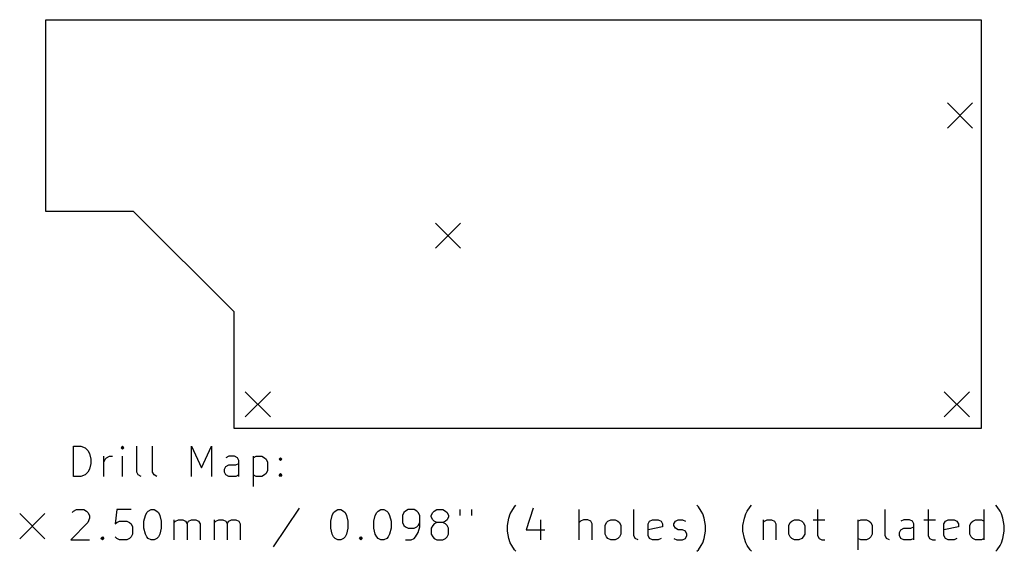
# Model space of a CAD drawing. Extents: x 98.3 to 196.2, y -134.5 to -81.7.
import ezdxf

# ---------------------------------------------------------------- set-up
doc = ezdxf.new("R2010")
doc.units = 0
doc.layers.add('BLACK', color=7, linetype='CONTINUOUS')

msp = doc.modelspace()

# ---------------------------------------------------------------- linework, layer by layer
at = {"layer": 'BLACK', "linetype": 'CONTINUOUS'}
for p, q in [((100.87, -81.693), (193.897, -81.693)), ((100.87, -100.743), (100.87, -81.693)), ((193.897, -81.693), (193.897, -122.333)), ((190.552, -89.968), (193.052, -92.468)), ((193.052, -89.968), (190.552, -92.468)), ((109.602, -100.743), (100.87, -100.743)), ((109.602, -100.743), (119.602, -110.743)), ((139.625, -101.906), (142.125, -104.406)), ((142.125, -101.906), (139.625, -104.406)), ((119.602, -122.333), (119.602, -110.743)), ((120.702, -118.67), (123.202, -121.17)), ((123.202, -118.67), (120.702, -121.17)), ((190.234, -118.67), (192.734, -121.17)), ((192.734, -118.67), (190.234, -121.17)), ((193.897, -122.333), (119.602, -122.333)), ((103.634, -127.09), (103.634, -124.09)), ((103.634, -124.09), (104.348, -124.09)), ((104.348, -124.09), (104.777, -124.233)), ((104.777, -124.233), (105.063, -124.518)), ((108.491, -124.09), (108.348, -124.233)), ((108.348, -124.233), (108.491, -124.376)), ((108.634, -124.233), (108.491, -124.09)), ((108.491, -124.09), (108.491, -124.376)), ((108.491, -124.376), (108.634, -124.233)), ((109.92, -126.661), (109.92, -124.09)), ((111.491, -126.661), (111.491, -124.09)), ((115.348, -127.09), (115.348, -124.09)), ((115.348, -124.09), (116.348, -126.233)), ((116.348, -126.233), (117.348, -124.09)), ((117.348, -124.09), (117.348, -127.09)), ((105.063, -124.518), (105.205, -124.804)), ((105.205, -124.804), (105.348, -125.376)), ((106.634, -127.09), (106.634, -125.09)), ((106.777, -125.376), (106.92, -125.233)), ((106.92, -125.233), (107.205, -125.09)), ((107.205, -125.09), (107.491, -125.09)), ((108.491, -127.09), (108.491, -125.09)), ((119.063, -125.09), (118.777, -125.233)), ((119.634, -125.09), (119.063, -125.09)), ((119.92, -125.233), (119.634, -125.09)), ((120.063, -125.518), (119.92, -125.233)), ((121.491, -125.09), (121.491, -128.09)), ((121.491, -125.233), (121.777, -125.09)), ((121.777, -125.09), (122.348, -125.09)), ((122.348, -125.09), (122.634, -125.233)), ((122.634, -125.233), (122.777, -125.376)), ((124.063, -125.376), (124.205, -125.233)), ((124.205, -125.233), (124.348, -125.376)), ((124.205, -125.233), (124.205, -125.518)), ((105.348, -125.804), (105.205, -126.376)), ((105.348, -125.376), (105.348, -125.804)), ((106.634, -125.661), (106.777, -125.376)), ((118.634, -126.376), (118.777, -126.09)), ((118.777, -126.09), (119.063, -125.947)), ((119.063, -125.947), (119.777, -125.947)), ((119.777, -125.947), (120.063, -125.804)), ((120.063, -127.09), (120.063, -125.518)), ((122.777, -125.376), (122.92, -125.661)), ((122.92, -125.661), (122.92, -126.518)), ((124.205, -125.518), (124.063, -125.376)), ((124.348, -125.376), (124.205, -125.518)), ((104.348, -127.09), (103.634, -127.09)), ((104.777, -126.947), (104.348, -127.09)), ((105.063, -126.661), (104.777, -126.947)), ((105.205, -126.376), (105.063, -126.661)), ((110.063, -126.947), (109.92, -126.661)), ((110.348, -127.09), (110.063, -126.947)), ((111.634, -126.947), (111.491, -126.661)), ((111.92, -127.09), (111.634, -126.947)), ((118.634, -126.661), (118.634, -126.376)), ((118.777, -126.947), (118.634, -126.661)), ((119.063, -127.09), (118.777, -126.947)), ((119.777, -127.09), (119.063, -127.09)), ((120.063, -126.947), (119.777, -127.09)), ((121.777, -127.09), (121.491, -126.947)), ((122.348, -127.09), (121.777, -127.09)), ((122.634, -126.947), (122.348, -127.09)), ((122.777, -126.804), (122.634, -126.947)), ((122.92, -126.518), (122.777, -126.804)), ((124.063, -126.947), (124.205, -126.804)), ((124.205, -127.09), (124.063, -126.947)), ((124.205, -126.804), (124.348, -126.947)), ((124.205, -126.804), (124.205, -127.09)), ((124.348, -126.947), (124.205, -127.09)), ((126.063, -130.247), (123.491, -134.104)), ((147.205, -130.533), (147.491, -130.104)), ((147.491, -130.104), (147.634, -129.961)), ((149.348, -130.247), (148.634, -132.39)), ((165.777, -130.104), (165.634, -129.961)), ((166.063, -130.533), (165.777, -130.104)), ((170.634, -130.533), (170.92, -130.104)), ((170.92, -130.104), (171.063, -129.961)), ((195.491, -130.104), (195.348, -129.961)), ((195.777, -130.533), (195.491, -130.104)), ((98.27, -130.783), (100.77, -133.283)), ((100.77, -130.783), (98.27, -133.283)), ((103.491, -130.676), (103.634, -130.533)), ((103.634, -130.533), (103.92, -130.39)), ((103.92, -130.39), (104.634, -130.39)), ((104.634, -130.39), (104.92, -130.533)), ((104.92, -130.533), (105.063, -130.676)), ((105.063, -130.676), (105.205, -130.961)), ((105.205, -130.961), (105.205, -131.247)), ((107.92, -130.39), (107.777, -131.818)), ((109.348, -130.39), (107.92, -130.39)), ((110.634, -131.533), (110.777, -130.961)), ((110.777, -130.961), (110.92, -130.676)), ((110.92, -130.676), (111.063, -130.533)), ((111.063, -130.533), (111.348, -130.39)), ((111.348, -130.39), (111.634, -130.39)), ((111.634, -130.39), (111.92, -130.533)), ((111.92, -130.533), (112.063, -130.676)), ((112.063, -130.676), (112.205, -130.961)), ((112.205, -130.961), (112.348, -131.533)), ((129.205, -131.533), (129.348, -130.961)), ((129.348, -130.961), (129.491, -130.676)), ((129.491, -130.676), (129.634, -130.533)), ((129.634, -130.533), (129.92, -130.39)), ((129.92, -130.39), (130.205, -130.39)), ((130.205, -130.39), (130.491, -130.533)), ((130.491, -130.533), (130.634, -130.676)), ((130.634, -130.676), (130.777, -130.961)), ((130.777, -130.961), (130.92, -131.533)), ((133.491, -131.533), (133.634, -130.961)), ((133.634, -130.961), (133.777, -130.676)), ((133.777, -130.676), (133.92, -130.533)), ((133.92, -130.533), (134.205, -130.39)), ((134.205, -130.39), (134.491, -130.39)), ((134.491, -130.39), (134.777, -130.533)), ((134.777, -130.533), (134.92, -130.676)), ((134.92, -130.676), (135.063, -130.961)), ((135.063, -130.961), (135.205, -131.533)), ((136.491, -130.676), (136.348, -130.961)), ((136.348, -130.961), (136.348, -131.676)), ((136.634, -130.533), (136.491, -130.676)), ((136.92, -130.39), (136.634, -130.533)), ((137.491, -130.39), (136.92, -130.39)), ((137.777, -130.533), (137.491, -130.39)), ((137.92, -130.676), (137.777, -130.533)), ((138.063, -130.961), (137.92, -130.676)), ((138.063, -132.104), (138.063, -130.961)), ((139.205, -130.961), (139.348, -130.676)), ((139.205, -131.104), (139.205, -130.961)), ((139.348, -131.39), (139.205, -131.104)), ((139.348, -130.676), (139.491, -130.533)), ((139.491, -130.533), (139.777, -130.39)), ((139.777, -130.39), (140.348, -130.39)), ((140.348, -130.39), (140.634, -130.533)), ((140.634, -130.533), (140.777, -130.676)), ((140.777, -130.676), (140.92, -130.961)), ((140.92, -131.104), (140.777, -131.39)), ((140.92, -130.961), (140.92, -131.104)), ((142.063, -130.39), (142.063, -130.961)), ((143.205, -130.39), (143.205, -130.961)), ((146.92, -131.247), (147.063, -130.818)), ((147.063, -130.818), (147.205, -130.533)), ((153.92, -133.39), (153.92, -130.39)), ((159.348, -132.961), (159.348, -130.39)), ((166.205, -130.818), (166.063, -130.533)), ((166.348, -131.247), (166.205, -130.818)), ((170.348, -131.247), (170.491, -130.818)), ((170.491, -130.818), (170.634, -130.533)), ((177.634, -130.39), (177.634, -132.961)), ((184.348, -132.961), (184.348, -130.39)), ((188.634, -130.39), (188.634, -132.961)), ((194.205, -133.39), (194.205, -130.39)), ((195.92, -130.818), (195.777, -130.533)), ((196.063, -131.247), (195.92, -130.818)), ((105.063, -131.676), (103.348, -133.39)), ((105.205, -131.247), (105.063, -131.676)), ((107.777, -131.818), (107.92, -131.676)), ((107.92, -131.676), (108.205, -131.533)), ((108.205, -131.533), (108.92, -131.533)), ((108.92, -131.533), (109.205, -131.676)), ((109.205, -131.676), (109.348, -131.818)), ((109.348, -131.818), (109.491, -132.104)), ((109.491, -132.104), (109.491, -132.818)), ((110.634, -132.247), (110.634, -131.533)), ((112.348, -131.533), (112.348, -132.247)), ((113.634, -133.39), (113.634, -131.39)), ((113.634, -131.676), (113.777, -131.533)), ((113.777, -131.533), (114.063, -131.39)), ((114.063, -131.39), (114.491, -131.39)), ((114.491, -131.39), (114.777, -131.533)), ((114.777, -131.533), (114.92, -131.818)), ((114.92, -131.818), (115.063, -131.533)), ((114.92, -131.818), (114.92, -133.39)), ((115.063, -131.533), (115.348, -131.39)), ((115.348, -131.39), (115.777, -131.39)), ((115.777, -131.39), (116.063, -131.533)), ((116.063, -131.533), (116.205, -131.818)), ((116.205, -131.818), (116.205, -133.39)), ((117.634, -133.39), (117.634, -131.39)), ((117.634, -131.676), (117.777, -131.533)), ((117.777, -131.533), (118.063, -131.39)), ((118.063, -131.39), (118.491, -131.39)), ((118.491, -131.39), (118.777, -131.533)), ((118.777, -131.533), (118.92, -131.818)), ((118.92, -131.818), (119.063, -131.533)), ((118.92, -131.818), (118.92, -133.39)), ((119.063, -131.533), (119.348, -131.39)), ((119.348, -131.39), (119.777, -131.39)), ((119.777, -131.39), (120.063, -131.533)), ((120.063, -131.533), (120.205, -131.818)), ((120.205, -131.818), (120.205, -133.39)), ((129.205, -132.247), (129.205, -131.533)), ((130.92, -131.533), (130.92, -132.247)), ((133.491, -132.247), (133.491, -131.533)), ((135.205, -131.533), (135.205, -132.247)), ((136.348, -131.676), (136.491, -131.961)), ((136.491, -131.961), (136.634, -132.104)), ((136.634, -132.104), (136.92, -132.247)), ((137.491, -132.247), (137.777, -132.104)), ((137.777, -132.104), (137.92, -131.961)), ((137.92, -131.961), (138.063, -131.676)), ((137.92, -132.676), (138.063, -132.104)), ((139.348, -131.961), (139.205, -132.247)), ((139.491, -131.533), (139.348, -131.39)), ((139.491, -131.818), (139.348, -131.961)), ((139.777, -131.676), (139.491, -131.533)), ((139.777, -131.676), (139.491, -131.818)), ((140.348, -131.676), (139.777, -131.676)), ((140.634, -131.533), (140.348, -131.676)), ((140.634, -131.818), (140.348, -131.676)), ((140.777, -131.39), (140.634, -131.533)), ((140.777, -131.961), (140.634, -131.818)), ((140.92, -132.247), (140.777, -131.961)), ((146.777, -131.961), (146.92, -131.247)), ((146.777, -132.533), (146.777, -131.961)), ((150.063, -131.39), (150.063, -133.39)), ((154.063, -131.533), (153.92, -131.676)), ((154.348, -131.39), (154.063, -131.533)), ((154.777, -131.39), (154.348, -131.39)), ((155.063, -131.533), (154.777, -131.39)), ((155.205, -131.818), (155.063, -131.533)), ((155.205, -133.39), (155.205, -131.818)), ((156.491, -131.961), (156.634, -131.676)), ((156.491, -132.818), (156.491, -131.961)), ((156.634, -131.676), (156.777, -131.533)), ((156.777, -131.533), (157.063, -131.39)), ((157.063, -131.39), (157.491, -131.39)), ((157.491, -131.39), (157.777, -131.533)), ((157.777, -131.533), (157.92, -131.676)), ((157.92, -131.676), (158.063, -131.961)), ((158.063, -131.961), (158.063, -132.818)), ((160.777, -131.818), (160.92, -131.533)), ((160.777, -132.961), (160.777, -131.818)), ((162.205, -132.104), (160.777, -132.39)), ((160.92, -131.533), (161.205, -131.39)), ((161.205, -131.39), (161.777, -131.39)), ((161.777, -131.39), (162.063, -131.533)), ((162.063, -131.533), (162.205, -131.818)), ((162.205, -131.818), (162.205, -132.104)), ((163.348, -131.818), (163.491, -131.533)), ((163.348, -131.961), (163.348, -131.818)), ((163.491, -132.247), (163.348, -131.961)), ((163.491, -131.533), (163.777, -131.39)), ((163.777, -131.39), (164.205, -131.39)), ((164.205, -131.39), (164.491, -131.533)), ((166.491, -131.961), (166.348, -131.247)), ((166.491, -132.533), (166.491, -131.961)), ((170.205, -131.961), (170.348, -131.247)), ((170.205, -132.533), (170.205, -131.961)), ((172.205, -131.39), (172.205, -133.39)), ((172.205, -131.676), (172.348, -131.533)), ((172.348, -131.533), (172.634, -131.39)), ((172.634, -131.39), (173.063, -131.39)), ((173.063, -131.39), (173.348, -131.533)), ((173.348, -131.533), (173.491, -131.818)), ((173.491, -131.818), (173.491, -133.39)), ((174.777, -131.961), (174.92, -131.676)), ((174.777, -132.818), (174.777, -131.961)), ((174.92, -131.676), (175.063, -131.533)), ((175.063, -131.533), (175.348, -131.39)), ((175.348, -131.39), (175.777, -131.39)), ((175.777, -131.39), (176.063, -131.533)), ((176.063, -131.533), (176.205, -131.676)), ((176.205, -131.676), (176.348, -131.961)), ((176.348, -131.961), (176.348, -132.818)), ((177.205, -131.39), (178.348, -131.39)), ((181.634, -131.39), (181.634, -134.39)), ((181.634, -131.533), (181.92, -131.39)), ((181.92, -131.39), (182.491, -131.39)), ((182.491, -131.39), (182.777, -131.533)), ((182.777, -131.533), (182.92, -131.676)), ((182.92, -131.676), (183.063, -131.961)), ((183.063, -131.961), (183.063, -132.818)), ((186.205, -131.39), (185.92, -131.533)), ((186.777, -131.39), (186.205, -131.39)), ((187.063, -131.533), (186.777, -131.39)), ((186.92, -132.247), (187.205, -132.104)), ((187.205, -131.818), (187.063, -131.533)), ((187.205, -133.39), (187.205, -131.818)), ((188.205, -131.39), (189.348, -131.39)), ((190.205, -131.818), (190.348, -131.533)), ((190.205, -132.961), (190.205, -131.818)), ((191.634, -132.104), (190.205, -132.39)), ((190.348, -131.533), (190.634, -131.39)), ((190.634, -131.39), (191.205, -131.39)), ((191.205, -131.39), (191.491, -131.533)), ((191.491, -131.533), (191.634, -131.818)), ((191.634, -131.818), (191.634, -132.104)), ((192.777, -131.961), (192.92, -131.676)), ((192.777, -132.818), (192.777, -131.961)), ((192.92, -131.676), (193.063, -131.533)), ((193.063, -131.533), (193.348, -131.39)), ((193.348, -131.39), (193.92, -131.39)), ((193.92, -131.39), (194.205, -131.533)), ((196.205, -131.961), (196.063, -131.247)), ((196.205, -132.533), (196.205, -131.961)), ((106.348, -133.247), (106.491, -133.104)), ((106.491, -133.104), (106.634, -133.247)), ((106.491, -133.104), (106.491, -133.39)), ((107.92, -133.247), (107.777, -133.104)), ((109.348, -133.104), (109.205, -133.247)), ((109.491, -132.818), (109.348, -133.104)), ((110.777, -132.818), (110.634, -132.247)), ((110.92, -133.104), (110.777, -132.818)), ((111.063, -133.247), (110.92, -133.104)), ((112.063, -133.104), (111.92, -133.247)), ((112.205, -132.818), (112.063, -133.104)), ((112.348, -132.247), (112.205, -132.818)), ((129.348, -132.818), (129.205, -132.247)), ((129.491, -133.104), (129.348, -132.818)), ((129.634, -133.247), (129.491, -133.104)), ((130.634, -133.104), (130.491, -133.247)), ((130.777, -132.818), (130.634, -133.104)), ((130.92, -132.247), (130.777, -132.818)), ((132.063, -133.247), (132.205, -133.104)), ((132.205, -133.104), (132.348, -133.247)), ((132.205, -133.104), (132.205, -133.39)), ((133.634, -132.818), (133.491, -132.247)), ((133.777, -133.104), (133.634, -132.818)), ((133.92, -133.247), (133.777, -133.104)), ((134.92, -133.104), (134.777, -133.247)), ((135.063, -132.818), (134.92, -133.104)), ((135.205, -132.247), (135.063, -132.818)), ((136.92, -132.247), (137.491, -132.247)), ((137.491, -133.247), (137.634, -133.104)), ((137.634, -133.104), (137.92, -132.676)), ((139.205, -132.247), (139.205, -132.818)), ((139.205, -132.818), (139.348, -133.104)), ((139.348, -133.104), (139.491, -133.247)), ((140.634, -133.247), (140.777, -133.104)), ((140.777, -133.104), (140.92, -132.818)), ((140.92, -132.818), (140.92, -132.247)), ((146.92, -133.247), (146.777, -132.533)), ((148.634, -132.39), (150.491, -132.39)), ((156.634, -133.104), (156.491, -132.818)), ((156.777, -133.247), (156.634, -133.104)), ((157.92, -133.104), (157.777, -133.247)), ((158.063, -132.818), (157.92, -133.104)), ((159.491, -133.247), (159.348, -132.961)), ((160.92, -133.247), (160.777, -132.961)), ((163.777, -132.39), (163.491, -132.247)), ((164.205, -132.39), (163.777, -132.39)), ((164.491, -132.533), (164.205, -132.39)), ((164.634, -132.818), (164.491, -132.533)), ((164.491, -133.247), (164.634, -132.961)), ((164.634, -132.961), (164.634, -132.818)), ((166.348, -133.247), (166.491, -132.533)), ((170.348, -133.247), (170.205, -132.533)), ((174.92, -133.104), (174.777, -132.818)), ((175.063, -133.247), (174.92, -133.104)), ((176.205, -133.104), (176.063, -133.247)), ((176.348, -132.818), (176.205, -133.104)), ((177.634, -132.961), (177.777, -133.247)), ((182.92, -133.104), (182.777, -133.247)), ((183.063, -132.818), (182.92, -133.104)), ((184.491, -133.247), (184.348, -132.961)), ((185.777, -132.676), (185.92, -132.39)), ((185.777, -132.961), (185.777, -132.676)), ((185.92, -133.247), (185.777, -132.961)), ((185.92, -132.39), (186.205, -132.247)), ((186.205, -132.247), (186.92, -132.247)), ((188.634, -132.961), (188.777, -133.247)), ((190.348, -133.247), (190.205, -132.961)), ((192.92, -133.104), (192.777, -132.818)), ((193.063, -133.247), (192.92, -133.104)), ((196.063, -133.247), (196.205, -132.533)), ((103.348, -133.39), (105.205, -133.39)), ((106.491, -133.39), (106.348, -133.247)), ((106.634, -133.247), (106.491, -133.39)), ((108.205, -133.39), (107.92, -133.247)), ((108.92, -133.39), (108.205, -133.39)), ((109.205, -133.247), (108.92, -133.39)), ((111.348, -133.39), (111.063, -133.247)), ((111.634, -133.39), (111.348, -133.39)), ((111.92, -133.247), (111.634, -133.39)), ((129.92, -133.39), (129.634, -133.247)), ((130.205, -133.39), (129.92, -133.39)), ((130.491, -133.247), (130.205, -133.39)), ((132.205, -133.39), (132.063, -133.247)), ((132.348, -133.247), (132.205, -133.39)), ((134.205, -133.39), (133.92, -133.247)), ((134.491, -133.39), (134.205, -133.39)), ((134.777, -133.247), (134.491, -133.39)), ((136.634, -133.39), (137.205, -133.39)), ((137.205, -133.39), (137.491, -133.247)), ((139.491, -133.247), (139.777, -133.39)), ((139.777, -133.39), (140.348, -133.39)), ((140.348, -133.39), (140.634, -133.247)), ((147.063, -133.676), (146.92, -133.247)), ((147.205, -133.961), (147.063, -133.676)), ((147.491, -134.39), (147.205, -133.961)), ((157.063, -133.39), (156.777, -133.247)), ((157.491, -133.39), (157.063, -133.39)), ((157.777, -133.247), (157.491, -133.39)), ((159.777, -133.39), (159.491, -133.247)), ((161.205, -133.39), (160.92, -133.247)), ((161.777, -133.39), (161.205, -133.39)), ((162.063, -133.247), (161.777, -133.39)), ((163.348, -133.247), (163.634, -133.39)), ((163.634, -133.39), (164.205, -133.39)), ((164.205, -133.39), (164.491, -133.247)), ((165.777, -134.39), (166.063, -133.961)), ((166.063, -133.961), (166.205, -133.676)), ((166.205, -133.676), (166.348, -133.247)), ((170.491, -133.676), (170.348, -133.247)), ((170.634, -133.961), (170.491, -133.676)), ((170.92, -134.39), (170.634, -133.961)), ((175.348, -133.39), (175.063, -133.247)), ((175.777, -133.39), (175.348, -133.39)), ((176.063, -133.247), (175.777, -133.39)), ((177.777, -133.247), (178.063, -133.39)), ((178.063, -133.39), (178.348, -133.39)), ((181.92, -133.39), (181.634, -133.247)), ((182.491, -133.39), (181.92, -133.39)), ((182.777, -133.247), (182.491, -133.39)), ((184.777, -133.39), (184.491, -133.247)), ((186.205, -133.39), (185.92, -133.247)), ((186.92, -133.39), (186.205, -133.39)), ((187.205, -133.247), (186.92, -133.39)), ((188.777, -133.247), (189.063, -133.39)), ((189.063, -133.39), (189.348, -133.39)), ((190.634, -133.39), (190.348, -133.247)), ((191.205, -133.39), (190.634, -133.39)), ((191.491, -133.247), (191.205, -133.39)), ((193.348, -133.39), (193.063, -133.247)), ((193.92, -133.39), (193.348, -133.39)), ((194.205, -133.247), (193.92, -133.39)), ((195.491, -134.39), (195.777, -133.961)), ((195.777, -133.961), (195.92, -133.676)), ((195.92, -133.676), (196.063, -133.247)), ((147.634, -134.533), (147.491, -134.39)), ((165.634, -134.533), (165.777, -134.39)), ((171.063, -134.533), (170.92, -134.39)), ((195.348, -134.533), (195.491, -134.39))]:
    msp.add_line(p, q, dxfattribs=at)

doc.saveas('drawing.dxf')
